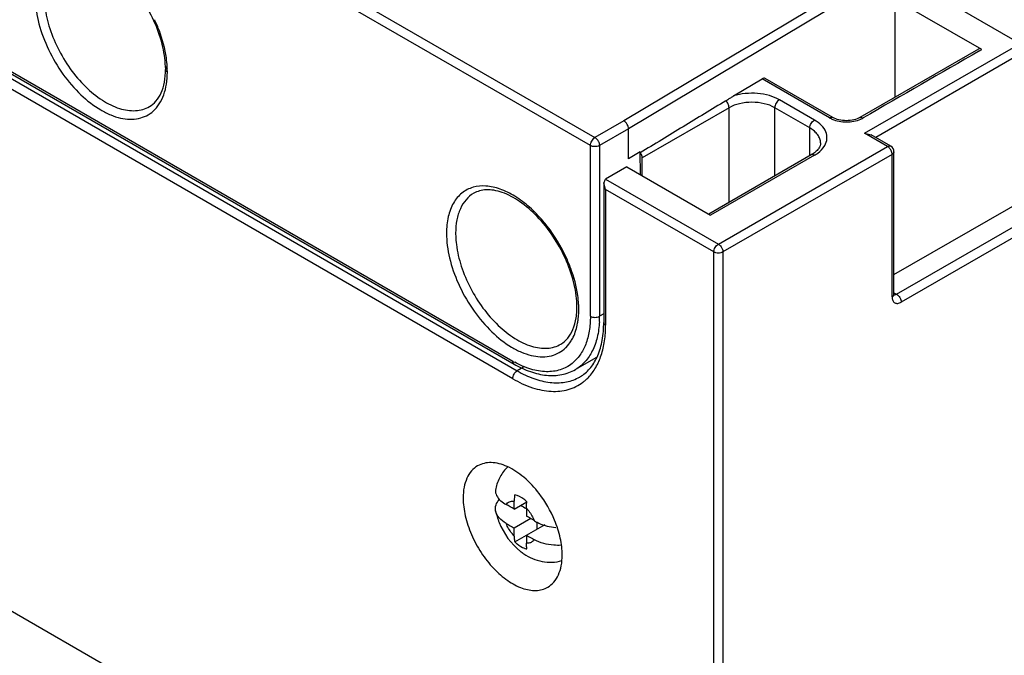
# Model space of a CAD drawing. Header units: millimetres. Extents: x 20 to 158, y 30 to 220.
# Tile 4 of 7: x 69 to 115, y 125 to 154. Entities that reach past the tile are written whole.
import ezdxf

# ---------------------------------------------------------------- set-up
doc = ezdxf.new("R2010")
doc.units = ezdxf.units.MM
doc.header["$LTSCALE"] = 16.212803
doc.layers.get('0').update_dxf_attribs({"linetype": 'CONTINUOUS'})

msp = doc.modelspace()

# ---------------------------------------------------------------- linework, layer by layer
at = {"color": 7, "linetype": 'Continuous'}
for p, q in [((31.321, 186.186), (96.021, 148.832)), ((95.809, 148.465), (31.321, 185.696)), ((108.536, 149.037), (148.346, 172.021)), ((34.927, 171.53), (92.203, 138.462)), ((34.989, 171.392), (92.265, 138.325)), ((148.346, 171.531), (109.048, 148.843)), ((35.139, 171.081), (92.415, 138.013)), ((92.203, 137.646), (34.927, 170.713)), ((109.896, 142.474), (148.133, 164.55)), ((110.021, 141.566), (148.982, 164.06)), ((149.194, 163.693), (110.233, 141.198)), ((109.184, 156.674), (97.363, 149.607)), ((109.4, 156.309), (97.577, 149.24)), ((109.862, 156.599), (115.396, 153.404)), ((109.944, 150.703), (109.944, 155.246)), ((113.974, 152.919), (109.944, 155.246)), ((113.824, 152.934), (108.316, 149.764)), ((113.867, 152.858), (113.974, 152.919)), ((76.091, 152.132), (76.093, 151.997)), ((76.181, 151.877), (76.178, 152.017)), ((102.456, 150.769), (103.777, 151.559)), ((106.911, 149.749), (103.777, 151.559)), ((107.061, 149.764), (103.924, 151.575)), ((106.204, 149.648), (104.577, 150.587)), ((102.244, 150.22), (98.205, 147.888)), ((102.244, 145.831), (102.244, 150.22)), ((104.365, 147.055), (104.365, 150.22)), ((105.991, 149.281), (104.365, 150.22)), ((97.955, 110.105), (29.246, 149.774)), ((97.363, 149.607), (96.021, 148.832)), ((97.577, 149.24), (96.233, 148.465)), ((97.577, 147.852), (97.577, 149.24)), ((105.991, 147.994), (105.991, 149.281)), ((108.536, 149.037), (108.836, 148.965)), ((109.596, 148.425), (108.536, 149.037)), ((109.746, 148.439), (108.836, 148.965)), ((95.809, 140.544), (95.809, 148.465)), ((96.233, 148.465), (96.233, 140.544)), ((98.125, 148.18), (97.577, 147.852)), ((98.131, 147.115), (98.125, 148.18)), ((106.054, 148.03), (101.3, 145.286)), ((101.747, 143.893), (109.596, 148.425)), ((109.808, 148.057), (101.96, 143.526)), ((109.808, 141.443), (109.808, 148.057)), ((109.896, 141.566), (109.896, 148.18)), ((98.205, 147.072), (98.205, 147.888)), ((106.204, 148.015), (101.387, 145.235)), ((97.498, 147.48), (96.516, 146.913)), ((97.498, 147.48), (101.387, 145.235)), ((96.428, 146.719), (96.516, 146.913)), ((96.428, 146.719), (96.428, 140.259)), ((96.516, 146.423), (96.428, 146.719)), ((96.516, 146.913), (101.747, 143.893)), ((96.516, 146.423), (96.516, 140.136)), ((101.535, 143.526), (96.516, 146.423)), ((101.535, 29.705), (101.535, 143.526)), ((101.96, 143.526), (101.96, 29.705)), ((109.896, 141.638), (110.021, 141.566)), ((109.896, 141.566), (109.899, 141.531)), ((96.428, 140.657), (96.233, 140.544)), ((96.064, 138.62), (95.115, 138.072)), ((92.7, 138.178), (92.415, 138.013)), ((92.274, 131.597), (92.274, 131.964)), ((92.274, 131.597), (92.865, 131.939)), ((92.839, 131.638), (92.839, 131.271)), ((93.039, 131.154), (92.274, 130.712)), ((92.274, 130.345), (92.274, 130.712)), ((92.3, 130.074), (93.706, 130.885)), ((93.334, 130.671), (93.334, 131.01)), ((92.839, 130.385), (92.839, 130.018))]:
    msp.add_line(p, q, dxfattribs=at)
for centre, radius, start, end in [((69.143, 151.316), 7.108, 20.3016, 24.865), ((1354.613, -2009.159), 2492.743, 119.850797, 119.994037), ((71.833, 151.875), 4.347, 1.8799, 3.4181), ((109.305, 148.012), 0.509, 21.2678, 38.7325), ((109.596, 148.18), 0.3, 0, 60.0006), ((93.348, 144.399), 4.215, 180.0094, 181.9311), ((87.945, 140.168), 7.424, 24.8316, 37.817), ((88.232, 140.292), 7.111, 20.3259, 24.8914), ((109.924, 141.649), 0.112, 256.2183, 265.1441), ((90.877, 140.847), 4.396, 1.9286, 3.4483), ((91.357, 140.544), 4.876, 357.0546, 0.0094), ((94.54, 142.51), 4.674, 239.9969, 241.3031), ((94.352, 139.393), 1.926, 297.4098, 299.9985), ((94.453, 139.218), 1.723, 300.0025, 302.9965), ((94.208, 139.144), 2.082, 306.9129, 311.2292), ((94.161, 139.197), 2.153, 311.2436, 316.2653), ((88.998, 128.937), 5.577, 22.6038, 37.2758), ((92.216, 131.449), 0.518, 83.6331, 85.5087), ((94.231, 131.772), 2.709, 232.1019, 236.0741)]:
    msp.add_arc(centre, radius, start, end, dxfattribs=at)
for centre, major_axis, ratio, start_param, end_param in [((103.777, 151.314), (0.146, 0.262), 0.567189, -0.008427, 0.776958), ((92.556, 131.08), (3.531, -2.054), 0.075336, 1.6947, 1.800714), ((93.617, 131.515), (3.531, -2.054), 0.075336, -1.824633, -1.752596), ((92.556, 131.08), (3.531, -2.054), 0.075336, 1.428476, 1.534491), ((92.556, 130.903), (3.531, -2.054), 0.075336, -1.713117, -1.607102), ((92.556, 130.903), (3.531, -2.054), 0.075336, -1.446893, -1.340879)]:
    msp.add_ellipse(centre, major_axis=major_axis, ratio=ratio, start_param=start_param, end_param=end_param, dxfattribs=at)
for points, knots in [([(76.091, 152.13), (76.079, 152.478), (75.962, 153.207), (75.579, 154.275), (75.007, 155.3), (74.292, 156.198), (73.498, 156.893), (72.792, 157.277), (72.254, 157.419), (71.899, 157.446), (71.578, 157.4), (71.387, 157.321), (71.302, 157.271)], [0, 0, 0, 0, 0.13227, 0.278104, 0.42922, 0.576659, 0.711916, 0.828145, 0.878005, 0.922531, 0.962661, 1, 1, 1, 1]), ([(70.043, 155.276), (70.057, 154.886), (70.193, 154.071), (70.637, 152.889), (71.296, 151.772), (72.112, 150.818), (72.892, 150.205), (73.535, 149.879), (73.993, 149.73), (74.432, 149.671), (74.845, 149.706), (75.218, 149.835), (75.432, 149.982), (75.527, 150.067)], [0, 0, 0, 0, 0.133057, 0.278462, 0.427946, 0.57239, 0.703691, 0.762775, 0.817047, 0.866799, 0.912851, 0.956631, 1, 1, 1, 1]), ([(70.484, 155.03), (70.517, 154.689), (70.664, 153.988), (71.07, 152.975), (71.643, 152.021), (72.34, 151.196), (73.112, 150.56), (73.905, 150.16), (74.571, 150.051), (75.041, 150.129), (75.249, 150.217), (75.344, 150.271)], [0, 0, 0, 0, 0.134162, 0.278418, 0.425666, 0.568305, 0.6995, 0.814555, 0.912729, 0.957167, 1, 1, 1, 1]), ([(76.173, 152.134), (76.165, 152.267), (76.107, 152.828), (75.958, 153.379), (75.809, 153.783)], [0, 0, 0, 0, 0.236172, 1, 1, 1, 1]), ([(113.974, 152.919), (113.949, 152.933), (113.899, 152.954), (113.844, 152.946), (113.824, 152.934)], [0, 0, 0, 0, 0.54999, 1, 1, 1, 1]), ([(75.344, 150.271), (75.459, 150.338), (75.679, 150.524), (75.917, 150.919), (76.064, 151.425), (76.093, 151.799), (76.093, 151.999)], [0, 0, 0, 0, 0.203129, 0.430597, 0.694879, 1, 1, 1, 1]), ([(75.527, 150.067), (75.634, 150.163), (75.83, 150.397), (76.034, 150.826), (76.156, 151.329), (76.181, 151.689), (76.181, 151.877)], [0, 0, 0, 0, 0.218861, 0.455227, 0.71516, 1, 1, 1, 1]), ([(76.181, 151.877), (76.156, 151.891), (76.114, 151.923), (76.093, 151.974), (76.093, 151.997)], [0, 0, 0, 0, 0.549773, 1, 1, 1, 1]), ([(76.179, 152.014), (76.17, 152.019), (76.139, 152.038), (76.112, 152.066), (76.101, 152.089)], [0, 0, 0, 0, 0.278942, 1, 1, 1, 1]), ([(104.577, 150.587), (104.432, 150.671), (104.101, 150.803), (103.564, 150.898), (103.002, 150.894), (102.631, 150.823), (102.456, 150.769)], [0, 0, 0, 0, 0.23043, 0.484696, 0.747047, 1, 1, 1, 1]), ([(102.093, 150.542), (101.762, 150.342), (101.101, 149.941), (100.108, 149.34), (99.116, 148.734), (98.456, 148.326), (98.125, 148.122)], [0, 0, 0, 0, 0.249501, 0.499148, 0.749304, 1, 1, 1, 1]), ([(102.093, 150.542), (102.124, 150.56), (102.175, 150.595), (102.251, 150.642), (102.344, 150.695), (102.41, 150.741), (102.456, 150.769)], [0, 0, 0, 0, 0.251617, 0.438583, 0.62318, 1, 1, 1, 1]), ([(102.244, 150.22), (102.244, 150.278), (102.209, 150.398), (102.139, 150.499), (102.093, 150.542)], [0, 0, 0, 0, 0.484444, 1, 1, 1, 1]), ([(104.365, 150.22), (104.215, 150.307), (103.864, 150.434), (103.304, 150.494), (102.745, 150.434), (102.394, 150.307), (102.244, 150.22)], [0, 0, 0, 0, 0.237247, 0.500001, 0.762753, 1, 1, 1, 1]), ([(104.577, 150.587), (104.514, 150.551), (104.415, 150.436), (104.365, 150.293), (104.365, 150.22)], [0, 0, 0, 0, 0.499998, 1, 1, 1, 1]), ([(97.577, 149.24), (97.578, 149.313), (97.528, 149.457), (97.427, 149.571), (97.363, 149.607)], [0, 0, 0, 0, 0.499439, 1, 1, 1, 1]), ([(105.991, 149.281), (105.991, 149.354), (106.041, 149.497), (106.141, 149.612), (106.204, 149.648)], [0, 0, 0, 0, 0.500002, 1, 1, 1, 1]), ([(106.685, 148.465), (106.741, 148.56), (106.815, 148.773), (106.756, 149.118), (106.537, 149.424), (106.325, 149.579), (106.204, 149.648)], [0, 0, 0, 0, 0.23069, 0.455847, 0.706653, 1, 1, 1, 1]), ([(106.911, 149.749), (106.936, 149.764), (106.985, 149.784), (107.041, 149.776), (107.061, 149.764)], [0, 0, 0, 0, 0.55007, 1, 1, 1, 1]), ([(106.911, 149.749), (106.92, 149.744), (106.955, 149.725), (106.992, 149.707), (107.02, 149.694)], [0, 0, 0, 0, 0.243606, 1, 1, 1, 1]), ([(107.02, 149.694), (107.228, 149.603), (107.689, 149.524), (108.149, 149.603), (108.357, 149.694)], [0, 0, 0, 0, 0.5, 1, 1, 1, 1]), ([(108.316, 149.764), (108.23, 149.715), (108.022, 149.642), (107.689, 149.606), (107.355, 149.642), (107.147, 149.714), (107.061, 149.764)], [0, 0, 0, 0, 0.229821, 0.499983, 0.770158, 1, 1, 1, 1]), ([(108.316, 149.764), (108.326, 149.77), (108.377, 149.786), (108.432, 149.769), (108.466, 149.749)], [0, 0, 0, 0, 0.228897, 1, 1, 1, 1]), ([(108.357, 149.694), (108.366, 149.698), (108.404, 149.715), (108.44, 149.734), (108.466, 149.749)], [0, 0, 0, 0, 0.256329, 1, 1, 1, 1]), ([(106.489, 148.587), (106.489, 148.652), (106.466, 148.787), (106.363, 148.975), (106.201, 149.145), (106.066, 149.238), (105.991, 149.281)], [0, 0, 0, 0, 0.217748, 0.45089, 0.710462, 1, 1, 1, 1]), ([(95.809, 148.465), (95.809, 148.537), (95.859, 148.681), (95.958, 148.796), (96.021, 148.832)], [0, 0, 0, 0, 0.500002, 1, 1, 1, 1]), ([(96.021, 148.832), (96.036, 148.824), (96.096, 148.781), (96.143, 148.722), (96.171, 148.674)], [0, 0, 0, 0, 0.229114, 1, 1, 1, 1]), ([(96.171, 148.674), (96.181, 148.657), (96.214, 148.591), (96.233, 148.518), (96.233, 148.465)], [0, 0, 0, 0, 0.267144, 1, 1, 1, 1]), ([(106.489, 148.587), (106.489, 148.544), (106.472, 148.446), (106.39, 148.302), (106.248, 148.156), (106.124, 148.071), (106.054, 148.03)], [0, 0, 0, 0, 0.176709, 0.393569, 0.66686, 1, 1, 1, 1]), ([(96.233, 148.465), (96.17, 148.428), (96.021, 148.399), (95.872, 148.428), (95.809, 148.465)], [0, 0, 0, 0, 0.499999, 1, 1, 1, 1]), ([(98.13, 148.119), (98.142, 148.101), (98.181, 148.03), (98.205, 147.948), (98.205, 147.888)], [0, 0, 0, 0, 0.266213, 1, 1, 1, 1]), ([(106.204, 148.015), (106.179, 148.03), (106.129, 148.05), (106.074, 148.042), (106.054, 148.03)], [0, 0, 0, 0, 0.550022, 1, 1, 1, 1]), ([(106.204, 148.015), (106.256, 148.046), (106.442, 148.165), (106.605, 148.326), (106.685, 148.465)], [0, 0, 0, 0, 0.275374, 1, 1, 1, 1]), ([(109.596, 148.425), (109.621, 148.439), (109.671, 148.459), (109.726, 148.451), (109.746, 148.439)], [0, 0, 0, 0, 0.550022, 1, 1, 1, 1]), ([(109.651, 148.384), (109.647, 148.388), (109.629, 148.403), (109.611, 148.416), (109.596, 148.425)], [0, 0, 0, 0, 0.260591, 1, 1, 1, 1]), ([(109.808, 148.057), (109.808, 148.068), (109.806, 148.116), (109.793, 148.162), (109.78, 148.196)], [0, 0, 0, 0, 0.23234, 1, 1, 1, 1]), ([(109.896, 148.18), (109.896, 148.156), (109.876, 148.104), (109.833, 148.071), (109.808, 148.057)], [0, 0, 0, 0, 0.449975, 1, 1, 1, 1]), ([(90.364, 146.527), (90.178, 146.473), (89.815, 146.287), (89.414, 145.795), (89.178, 145.142), (89.133, 144.656), (89.133, 144.399)], [0, 0, 0, 0, 0.220566, 0.44987, 0.706855, 1, 1, 1, 1]), ([(90.394, 146.249), (90.261, 146.172), (90.011, 145.962), (89.746, 145.528), (89.588, 144.993), (89.557, 144.604), (89.557, 144.399)], [0, 0, 0, 0, 0.217781, 0.450908, 0.710334, 1, 1, 1, 1]), ([(92.988, 145.6), (92.775, 145.788), (92.344, 146.116), (91.657, 146.46), (90.988, 146.617), (90.556, 146.581), (90.364, 146.527)], [0, 0, 0, 0, 0.295011, 0.559749, 0.792843, 1, 1, 1, 1]), ([(95.183, 141.108), (95.171, 141.456), (95.054, 142.185), (94.671, 143.252), (94.099, 144.278), (93.384, 145.175), (92.59, 145.87), (91.884, 146.254), (91.346, 146.397), (90.99, 146.424), (90.67, 146.377), (90.479, 146.298), (90.394, 146.249)], [0, 0, 0, 0, 0.132274, 0.278111, 0.429228, 0.576665, 0.71192, 0.828146, 0.878006, 0.922531, 0.962661, 1, 1, 1, 1]), ([(93.809, 144.72), (93.746, 144.801), (93.493, 145.113), (93.212, 145.403), (92.988, 145.6)], [0, 0, 0, 0, 0.256679, 1, 1, 1, 1]), ([(89.557, 144.399), (89.557, 144.356), (89.56, 144.179), (89.575, 144.003), (89.591, 143.87)], [0, 0, 0, 0, 0.243339, 1, 1, 1, 1]), ([(89.135, 144.257), (89.148, 143.87), (89.282, 143.061), (89.721, 141.885), (90.372, 140.773), (91.18, 139.819), (91.954, 139.203), (92.593, 138.872), (93.174, 138.673), (93.761, 138.631), (94.275, 138.796), (94.492, 138.936), (94.588, 139.018)], [0, 0, 0, 0, 0.132766, 0.277857, 0.427133, 0.571602, 0.703225, 0.762558, 0.817126, 0.912886, 0.956744, 1, 1, 1, 1]), ([(89.591, 143.87), (89.634, 143.532), (89.796, 142.841), (90.216, 141.848), (90.793, 140.919), (91.486, 140.121), (92.248, 139.511), (93.027, 139.129), (93.678, 139.029), (94.139, 139.108), (94.343, 139.195), (94.436, 139.249)], [0, 0, 0, 0, 0.135924, 0.280978, 0.428185, 0.57022, 0.700592, 0.81494, 0.91276, 0.957156, 1, 1, 1, 1]), ([(101.535, 143.526), (101.535, 143.598), (101.585, 143.742), (101.684, 143.857), (101.747, 143.893)], [0, 0, 0, 0, 0.500002, 1, 1, 1, 1]), ([(101.96, 143.526), (101.897, 143.489), (101.747, 143.46), (101.598, 143.489), (101.535, 143.526)], [0, 0, 0, 0, 0.499999, 1, 1, 1, 1]), ([(101.747, 143.893), (101.762, 143.885), (101.822, 143.842), (101.869, 143.784), (101.897, 143.735)], [0, 0, 0, 0, 0.229114, 1, 1, 1, 1]), ([(101.897, 143.735), (101.907, 143.718), (101.94, 143.653), (101.96, 143.579), (101.96, 143.526)], [0, 0, 0, 0, 0.267144, 1, 1, 1, 1]), ([(95.265, 141.112), (95.257, 141.245), (95.198, 141.807), (95.05, 142.358), (94.9, 142.763)], [0, 0, 0, 0, 0.236194, 1, 1, 1, 1]), ([(109.808, 141.443), (109.818, 141.449), (109.853, 141.472), (109.882, 141.505), (109.891, 141.533)], [0, 0, 0, 0, 0.282279, 1, 1, 1, 1]), ([(109.808, 141.443), (109.808, 141.386), (109.822, 141.28), (109.924, 141.153), (110.084, 141.129), (110.183, 141.17), (110.233, 141.198)], [0, 0, 0, 0, 0.275397, 0.500003, 0.724607, 1, 1, 1, 1]), ([(109.915, 141.537), (109.923, 141.537), (109.96, 141.537), (109.996, 141.552), (110.021, 141.566)], [0, 0, 0, 0, 0.225567, 1, 1, 1, 1]), ([(110.021, 141.566), (110.084, 141.529), (110.183, 141.415), (110.233, 141.271), (110.233, 141.198)], [0, 0, 0, 0, 0.499999, 1, 1, 1, 1]), ([(94.436, 139.249), (94.557, 139.319), (94.788, 139.519), (95.031, 139.945), (95.172, 140.491), (95.19, 140.893), (95.183, 141.108)], [0, 0, 0, 0, 0.200494, 0.427065, 0.692501, 1, 1, 1, 1]), ([(95.218, 140.218), (95.229, 140.279), (95.268, 140.536), (95.277, 140.798), (95.27, 140.995)], [0, 0, 0, 0, 0.239014, 1, 1, 1, 1]), ([(95.809, 140.544), (95.809, 140.313), (95.777, 139.87), (95.619, 139.254), (95.353, 138.736), (95.1, 138.462), (94.962, 138.352)], [0, 0, 0, 0, 0.286431, 0.546287, 0.78172, 1, 1, 1, 1]), ([(96.227, 140.293), (96.214, 140.047), (96.153, 139.579), (95.932, 138.939), (95.589, 138.421), (95.28, 138.167), (95.115, 138.072)], [0, 0, 0, 0, 0.286469, 0.544528, 0.779016, 1, 1, 1, 1]), ([(95.809, 140.544), (95.872, 140.508), (96.021, 140.479), (96.17, 140.508), (96.233, 140.544)], [0, 0, 0, 0, 0.500001, 1, 1, 1, 1]), ([(94.913, 139.397), (94.95, 139.456), (95.092, 139.712), (95.177, 139.998), (95.218, 140.218)], [0, 0, 0, 0, 0.235128, 1, 1, 1, 1]), ([(95.392, 137.773), (95.555, 137.879), (95.861, 138.162), (96.189, 138.738), (96.389, 139.455), (96.428, 139.98), (96.428, 140.259)], [0, 0, 0, 0, 0.208317, 0.438725, 0.701499, 1, 1, 1, 1]), ([(95.716, 137.709), (95.849, 137.847), (96.087, 138.172), (96.337, 138.75), (96.486, 139.416), (96.516, 139.89), (96.516, 140.136)], [0, 0, 0, 0, 0.220052, 0.457571, 0.717165, 1, 1, 1, 1]), ([(96.428, 140.259), (96.428, 140.235), (96.449, 140.183), (96.491, 140.15), (96.516, 140.136)], [0, 0, 0, 0, 0.449974, 1, 1, 1, 1]), ([(94.588, 139.018), (94.619, 139.044), (94.742, 139.157), (94.846, 139.29), (94.913, 139.397)], [0, 0, 0, 0, 0.244382, 1, 1, 1, 1]), ([(92.265, 138.325), (92.245, 138.337), (92.21, 138.381), (92.203, 138.434), (92.203, 138.462)], [0, 0, 0, 0, 0.449976, 1, 1, 1, 1]), ([(92.203, 137.646), (92.203, 137.718), (92.253, 137.862), (92.352, 137.977), (92.415, 138.013)], [0, 0, 0, 0, 0.500002, 1, 1, 1, 1]), ([(92.265, 138.325), (92.507, 138.185), (92.994, 137.955), (93.75, 137.775), (94.477, 137.797), (94.92, 137.96), (95.115, 138.072)], [0, 0, 0, 0, 0.280552, 0.53674, 0.773639, 1, 1, 1, 1]), ([(94.962, 138.352), (94.8, 138.223), (94.415, 138.019), (93.74, 137.937), (93.011, 138.07), (92.535, 138.279), (92.296, 138.41)], [0, 0, 0, 0, 0.220354, 0.451846, 0.709396, 1, 1, 1, 1]), ([(92.415, 138.013), (92.662, 137.871), (93.152, 137.636), (93.906, 137.446), (94.615, 137.447), (95.048, 137.585), (95.239, 137.684)], [0, 0, 0, 0, 0.288793, 0.548392, 0.782222, 1, 1, 1, 1]), ([(92.203, 137.646), (92.493, 137.478), (93.07, 137.208), (93.957, 137.021), (94.781, 137.095), (95.258, 137.329), (95.458, 137.48)], [0, 0, 0, 0, 0.291796, 0.550182, 0.781466, 1, 1, 1, 1]), ([(90.578, 133.602), (90.471, 133.54), (90.27, 133.371), (90.057, 133.022), (89.93, 132.592), (89.905, 132.279), (89.905, 132.114)], [0, 0, 0, 0, 0.217766, 0.450897, 0.71037, 1, 1, 1, 1]), ([(93.436, 132.314), (93.226, 132.59), (92.78, 133.073), (92.118, 133.521), (91.587, 133.712), (91.219, 133.767), (90.877, 133.736), (90.67, 133.655), (90.578, 133.602)], [0, 0, 0, 0, 0.307353, 0.57893, 0.698147, 0.806375, 0.90571, 1, 1, 1, 1]), ([(91.977, 133.562), (91.835, 133.426), (91.593, 133.11), (91.457, 132.737), (91.415, 132.546)], [0, 0, 0, 0, 0.500932, 1, 1, 1, 1]), ([(91.415, 132.546), (91.406, 132.504), (91.398, 132.416), (91.435, 132.236), (91.517, 132.116), (91.582, 132.046)], [0, 0, 0, 0, 0.23676, 0.475578, 1, 1, 1, 1]), ([(89.905, 132.114), (89.905, 131.836), (89.983, 131.252), (90.273, 130.394), (90.72, 129.568), (91.287, 128.841), (91.931, 128.272), (92.6, 127.905), (93.169, 127.794), (93.571, 127.853), (93.748, 127.926), (93.828, 127.973)], [0, 0, 0, 0, 0.128745, 0.270397, 0.417613, 0.562017, 0.695748, 0.813063, 0.912471, 0.95712, 1, 1, 1, 1]), ([(91.414, 131.514), (91.397, 131.603), (91.408, 131.803), (91.515, 131.969), (91.582, 132.042)], [0, 0, 0, 0, 0.478984, 1, 1, 1, 1]), ([(91.582, 132.046), (91.603, 132.024), (91.7, 131.931), (91.813, 131.857), (91.902, 131.807)], [0, 0, 0, 0, 0.233099, 1, 1, 1, 1]), ([(92.3, 132.265), (92.295, 132.24), (92.281, 132.14), (92.274, 132.039), (92.274, 131.964)], [0, 0, 0, 0, 0.258887, 1, 1, 1, 1]), ([(92.865, 131.939), (92.821, 131.98), (92.653, 132.12), (92.454, 132.229), (92.3, 132.265)], [0, 0, 0, 0, 0.277113, 1, 1, 1, 1]), ([(91.902, 131.807), (91.94, 131.861), (92.048, 131.954), (92.189, 131.971), (92.257, 131.966)], [0, 0, 0, 0, 0.491263, 1, 1, 1, 1]), ([(92.839, 131.638), (92.839, 131.662), (92.842, 131.763), (92.853, 131.863), (92.865, 131.939)], [0, 0, 0, 0, 0.24118, 1, 1, 1, 1]), ([(92.839, 131.638), (92.879, 131.596), (93.03, 131.42), (93.147, 131.215), (93.211, 131.051)], [0, 0, 0, 0, 0.245341, 1, 1, 1, 1]), ([(91.414, 131.514), (91.451, 131.331), (91.665, 130.618), (92.127, 129.976), (92.567, 129.634)], [0, 0, 0, 0, 0.250959, 1, 1, 1, 1]), ([(91.902, 130.931), (91.782, 131.003), (91.571, 131.16), (91.437, 131.397), (91.414, 131.514)], [0, 0, 0, 0, 0.542372, 1, 1, 1, 1]), ([(92.274, 130.345), (92.234, 130.386), (92.083, 130.562), (91.966, 130.768), (91.902, 130.931)], [0, 0, 0, 0, 0.245341, 1, 1, 1, 1]), ([(93.211, 131.051), (93.279, 131.011), (93.588, 130.851), (93.934, 130.768), (94.2, 130.746)], [0, 0, 0, 0, 0.230398, 1, 1, 1, 1]), ([(94.501, 129.46), (94.501, 129.725), (94.43, 130.281), (94.258, 130.812), (94.147, 131.08)], [0, 0, 0, 0, 0.476581, 1, 1, 1, 1]), ([(92.274, 130.345), (92.274, 130.321), (92.276, 130.23), (92.286, 130.14), (92.3, 130.074)], [0, 0, 0, 0, 0.260981, 1, 1, 1, 1]), ([(92.3, 130.074), (92.336, 130.041), (92.475, 129.923), (92.634, 129.826), (92.758, 129.78)], [0, 0, 0, 0, 0.270432, 1, 1, 1, 1]), ([(92.758, 129.78), (92.767, 129.776), (92.803, 129.764), (92.838, 129.754), (92.865, 129.747)], [0, 0, 0, 0, 0.25624, 1, 1, 1, 1]), ([(93.129, 130.091), (93.09, 130.061), (92.995, 130.016), (92.892, 130.013), (92.839, 130.018)], [0, 0, 0, 0, 0.482409, 1, 1, 1, 1]), ([(92.865, 129.747), (92.861, 129.769), (92.845, 129.858), (92.839, 129.949), (92.839, 130.018)], [0, 0, 0, 0, 0.239139, 1, 1, 1, 1]), ([(93.211, 130.176), (93.205, 130.168), (93.181, 130.136), (93.152, 130.108), (93.129, 130.091)], [0, 0, 0, 0, 0.255881, 1, 1, 1, 1]), ([(94.448, 129.918), (94.334, 129.911), (93.91, 129.914), (93.481, 130.025), (93.211, 130.176)], [0, 0, 0, 0, 0.269004, 1, 1, 1, 1]), ([(92.719, 129.524), (92.847, 129.438), (93.12, 129.287), (93.567, 129.148), (94.034, 129.11), (94.343, 129.16), (94.492, 129.204)], [0, 0, 0, 0, 0.250418, 0.499683, 0.749335, 1, 1, 1, 1]), ([(93.828, 127.973), (93.935, 128.035), (94.136, 128.203), (94.349, 128.552), (94.476, 128.983), (94.501, 129.296), (94.501, 129.46)], [0, 0, 0, 0, 0.217766, 0.450897, 0.71037, 1, 1, 1, 1])]:
    msp.add_open_spline(points, degree=3, knots=knots, dxfattribs=at)
for points in [[(76.101, 152.089), (76.095, 152.102), (76.091, 152.116), (76.091, 152.13)], [(109.702, 148.33), (109.687, 148.35), (109.67, 148.368), (109.651, 148.384)], [(109.891, 141.533), (109.894, 141.544), (109.896, 141.555), (109.896, 141.566)]]:
    msp.add_open_spline(points, degree=3, dxfattribs=at)

doc.saveas('drawing.dxf')
